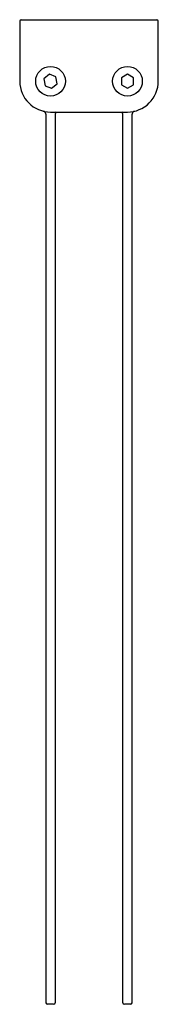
# Model space of a CAD drawing. Header units: millimetres. Extents: x 4212.36 to 4212.405, y 1722.647 to 1722.967.
import ezdxf

# ---------------------------------------------------------------- set-up
doc = ezdxf.new("R2010")
doc.units = ezdxf.units.MM
doc.layers.add('SANINDUSA', color=3, linetype='Continuous')

msp = doc.modelspace()

# ---------------------------------------------------------------- linework, layer by layer
at = {"layer": 'SANINDUSA'}
for p, q in [((4212.360274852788, 1722.966333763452), (4212.360274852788, 1722.946833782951)), ((4212.360774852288, 1722.966833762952), (4212.404774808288, 1722.966833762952)), ((4212.405274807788, 1722.946833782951), (4212.405274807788, 1722.966333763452)), ((4212.369902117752, 1722.949098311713), (4212.368127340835, 1722.947643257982)), ((4212.372049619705, 1722.948288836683), (4212.369902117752, 1722.949098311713)), ((4212.395274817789, 1722.949128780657), (4212.393287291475, 1722.947981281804)), ((4212.397262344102, 1722.947981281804), (4212.395274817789, 1722.949128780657)), ((4212.368127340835, 1722.947643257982), (4212.368500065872, 1722.94537872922)), ((4212.370647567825, 1722.94456925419), (4212.372422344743, 1722.946024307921)), ((4212.372422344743, 1722.946024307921), (4212.372049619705, 1722.948288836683)), ((4212.393287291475, 1722.947981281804), (4212.393287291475, 1722.945686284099)), ((4212.393287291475, 1722.945686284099), (4212.395274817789, 1722.944538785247)), ((4212.395274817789, 1722.944538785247), (4212.397262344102, 1722.945686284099)), ((4212.397262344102, 1722.945686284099), (4212.397262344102, 1722.947981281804)), ((4212.368500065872, 1722.94537872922), (4212.370647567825, 1722.94456925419)), ((4212.368774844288, 1722.936121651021), (4212.368774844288, 1722.647334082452)), ((4212.370274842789, 1722.936833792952), (4212.395274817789, 1722.936833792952)), ((4212.371774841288, 1722.936121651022), (4212.371774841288, 1722.647334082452)), ((4212.393774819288, 1722.647334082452), (4212.393774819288, 1722.936121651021)), ((4212.396774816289, 1722.647334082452), (4212.396774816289, 1722.936121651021)), ((4212.371274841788, 1722.646834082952), (4212.369274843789, 1722.646834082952)), ((4212.396274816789, 1722.646834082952), (4212.394274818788, 1722.646834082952))]:
    msp.add_line(p, q, dxfattribs=at)
for centre in [(4212.370274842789, 1722.946833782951), (4212.395274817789, 1722.946833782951)]:
    msp.add_circle(centre, 0.004817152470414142, dxfattribs=at)
for centre, radius, start, end in [((4212.360774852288, 1722.966333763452), 0.0004999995, 90, 180), ((4212.404774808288, 1722.966333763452), 0.0004999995, 0, 90), ((4212.370274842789, 1722.946833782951), 0.00999999, 180, 270), ((4212.395274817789, 1722.946833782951), 0.00999999, 270, 0.0001334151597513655), ((4212.367774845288, 1722.936121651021), 0.000999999, 0, 76.86344122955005), ((4212.372774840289, 1722.936121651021), 0.000999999, 134.5585187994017, 180), ((4212.392774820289, 1722.936121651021), 0.000999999, 0, 45.44148120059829), ((4212.397774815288, 1722.936121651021), 0.000999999, 103.13655877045, 180), ((4212.369274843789, 1722.647334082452), 0.0004999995, 180, 270), ((4212.371274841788, 1722.647334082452), 0.0004999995, 270, 0), ((4212.394274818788, 1722.647334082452), 0.0004999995, 180, 270), ((4212.396274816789, 1722.647334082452), 0.0004999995, 270, 0)]:
    msp.add_arc(centre, radius, start, end, dxfattribs=at)

doc.saveas('drawing.dxf')
